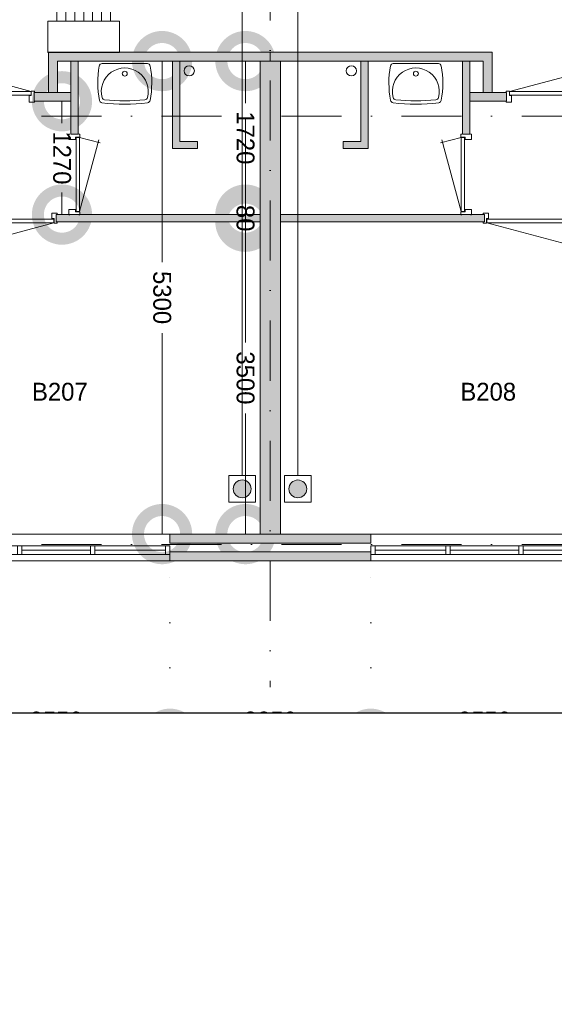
# Model space of a CAD drawing. Header units: millimetres. Extents: x 0 to 84100, y 0 to 59400.
# Tile 2 of 39: x 11061 to 17052, y 5923 to 16955. Entities that reach past the tile are written whole.
import ezdxf
from ezdxf.enums import TextEntityAlignment as Align
from ezdxf.xclip import XClip

# ---------------------------------------------------------------- set-up
doc = ezdxf.new("R2010")
doc.units = ezdxf.units.MM
doc.header["$PDMODE"] = 3
doc.header["$PDSIZE"] = 1
doc.linetypes.add('DGN1', pattern=[504.6, 0, -504.6])
doc.linetypes.add('DGN4', pattern=[1345.6, 672.8, -336.4, 0, -336.4])
for name, color, linetype in [('16', 7, 'Continuous'), ('17', 7, 'Continuous'), ('29', 7, 'Continuous'), ('30', 7, 'Continuous'), ('32', 7, 'Continuous'), ('33', 7, 'Continuous'), ('40', 7, 'Continuous'), ('48', 7, 'Continuous'), ('56', 7, 'Continuous'), ('58', 7, 'Continuous'), ('62', 7, 'Continuous'), ('KADER', 7, 'Continuous')]:
    doc.layers.add(name, color=color, linetype=linetype)
doc.styles.add('dgn003', font='dgn003.shx')
doc.styles.get("Standard").update_dxf_attribs({"font": 'arial.ttf'})
doc.dimstyles.get("Standard").update_dxf_attribs({"dimtxt": 0.18, "dimasz": 0.18, "dimexe": 0.18, "dimexo": 0.0625, "dimgap": 0.09, "dimtad": 0, "dimtih": 1, "dimtoh": 1, "dimdec": 4, "dimzin": 0, "dimdsep": 46, "dimtxsty": 'Standard', "dimcen": 0.09, "dimadec": 0, "dimazin": 0, "dimtfac": 1, "dimtdec": 4, "dimtofl": 0, "dimtmove": 0, "dimatfit": 3, "dimfxl": 1, "dimtolj": 1, "dimtzin": 0, "dimarcsym": 0})

# ---------------------------------------------------------------- blocks, each defined once
blk = doc.blocks.new('EAD019')
at = {"layer": '29'}
h = blk.add_hatch(color=3, dxfattribs=at)
edge = h.paths.add_edge_path()
edge.add_arc((0, 0), 100, 0, 360)
at = {"layer": '29', "color": 3, "linetype": 'Continuous', "lineweight": 0}
blk.add_circle((0, 0), 100, dxfattribs=at)
blk = doc.blocks.new('AnonymousCell39')
at = {"layer": '29', "color": 1, "linetype": 'Continuous', "lineweight": 0, "flags": 128}
blk.add_lwpolyline([(240, -184), (240, 116), (-60, 116), (-60, -184), (240, -184)], dxfattribs=at)
at = {"color": 1, "linetype": 'Continuous', "lineweight": 0}
blk.add_blockref('EAD019', (90, -34), dxfattribs=at)
blk = doc.blocks.new('EAD020')
at = {"layer": '29'}
h = blk.add_hatch(color=3, dxfattribs=at)
edge = h.paths.add_edge_path()
edge.add_arc((0, 0), 100, 0, 360)
at = {"layer": '29', "color": 3, "linetype": 'Continuous', "lineweight": 0}
blk.add_circle((0, 0), 100, dxfattribs=at)
blk = doc.blocks.new('AnonymousCell40')
at = {"layer": '29', "color": 1, "linetype": 'Continuous', "lineweight": 0, "flags": 128}
blk.add_lwpolyline([(-240, -184), (-240, 116), (60, 116), (60, -184), (-240, -184)], dxfattribs=at)
at = {"color": 1, "linetype": 'Continuous', "lineweight": 0}
blk.add_blockref('EAD020', (-90, -34), dxfattribs=at)
blk = doc.blocks.new('830R103')
at = {"layer": '33', "color": 1, "linetype": 'Continuous', "lineweight": 0}
for p, q in [((108, -38), (336.87, -99.32)), ((108, -868), (322.82, -66.28))]:
    blk.add_line(p, q, dxfattribs=at)
at = {"layer": '33', "color": 92, "linetype": 'Continuous', "lineweight": 13, "true_color": 0x00e100, "flags": 128}
for points in [[(100, 0), (111, 0), (111, -35), (61, -35), (61, -60), (-11, -60), (-11, 0), (0, 0)], [(100, -906), (111, -906), (111, -871), (61, -871), (61, -846), (-11, -846), (-11, -906), (0, -906)]]:
    blk.add_lwpolyline(points, dxfattribs=at)
at = {"layer": '33', "color": 2, "linetype": 'Continuous', "lineweight": 13, "true_color": 0xf0f000, "flags": 128}
blk.add_lwpolyline([(108, -868), (108, -38), (68, -38), (68, -868), (108, -868)], dxfattribs=at)
blk = doc.blocks.new('930L091')
at = {"layer": '33', "color": 1, "linetype": 'Continuous', "lineweight": 0}
for p, q in [((-968, -98), (-899.56, -353.44)), ((-38, -98), (-936.31, -338.7))]:
    blk.add_line(p, q, dxfattribs=at)
at = {"layer": '33', "color": 92, "linetype": 'Continuous', "lineweight": 13, "true_color": 0x00e100, "flags": 128}
for points in [[(-1006, -90), (-1006, -101), (-971, -101), (-971, -51), (-946, -51), (-946, 11), (-1006, 11), (-1006, 0)], [(0, -90), (0, -101), (-35, -101), (-35, -51), (-60, -51), (-60, 11), (0, 11), (0, 0)]]:
    blk.add_lwpolyline(points, dxfattribs=at)
at = {"layer": '33', "color": 2, "linetype": 'Continuous', "lineweight": 13, "true_color": 0xf0f000, "flags": 128}
blk.add_lwpolyline([(-968, -98), (-38, -98), (-38, -58), (-968, -58), (-968, -98)], dxfattribs=at)
blk = doc.blocks.new('WT011')
at = {"layer": '40', "color": 7, "linetype": 'Continuous', "lineweight": 0}
blk.add_line((253, -20), (-253, -20), dxfattribs=at)
at = {"layer": '40', "color": 7, "linetype": 'Continuous', "lineweight": 0, "flags": 128}
for points in [[(-284, -432, -0.090801), (-286, -47)], [(-286, -47, -0.363957), (-253, -20)], [(-254, -401, -1.30637), (254, -401)], [(253, -20, -0.363957), (286, -47)], [(286, -47, -0.090801), (284, -432)], [(-256, -459, -0.328769), (-284, -432)], [(-226, -425, -0.309671), (-254, -401)], [(226, -425, -0.052773), (-226, -425)], [(254, -401, -0.309671), (226, -425)], [(284, -432, -0.328769), (256, -459)], [(256, -459, -0.059915), (-256, -459)]]:
    blk.add_lwpolyline(points, format="xyb", dxfattribs=at)
at = {"layer": '40', "color": 7, "linetype": 'Continuous', "lineweight": 0}
blk.add_circle((0, -133), 28.1, dxfattribs=at)
blk = doc.blocks.new('830R105')
at = {"layer": '33', "color": 1, "linetype": 'Continuous', "lineweight": 0}
for p, q in [((38, 108), (99.32, 336.87)), ((868, 108), (66.28, 322.82))]:
    blk.add_line(p, q, dxfattribs=at)
at = {"layer": '33', "color": 92, "linetype": 'Continuous', "lineweight": 13, "true_color": 0x00e100, "flags": 128}
for points in [[(0, 100), (0, 111), (35, 111), (35, 61), (60, 61), (60, -11), (0, -11), (0, 0)], [(906, 100), (906, 111), (871, 111), (871, 61), (846, 61), (846, -11), (906, -11), (906, 0)]]:
    blk.add_lwpolyline(points, dxfattribs=at)
at = {"layer": '33', "color": 2, "linetype": 'Continuous', "lineweight": 13, "true_color": 0xf0f000, "flags": 128}
blk.add_lwpolyline([(868, 108), (38, 108), (38, 68), (868, 68), (868, 108)], dxfattribs=at)
blk = doc.blocks.new('830R106')
at = {"layer": '33', "color": 1, "linetype": 'Continuous', "lineweight": 0}
for p, q in [((-108, -38), (-336.87, -99.32)), ((-108, -868), (-322.82, -66.28))]:
    blk.add_line(p, q, dxfattribs=at)
at = {"layer": '33', "color": 92, "linetype": 'Continuous', "lineweight": 13, "true_color": 0x00e100, "flags": 128}
for points in [[(-100, 0), (-111, 0), (-111, -35), (-61, -35), (-61, -60), (11, -60), (11, 0), (0, 0)], [(-100, -906), (-111, -906), (-111, -871), (-61, -871), (-61, -846), (11, -846), (11, -906), (0, -906)]]:
    blk.add_lwpolyline(points, dxfattribs=at)
at = {"layer": '33', "color": 2, "linetype": 'Continuous', "lineweight": 13, "true_color": 0xf0f000, "flags": 128}
blk.add_lwpolyline([(-108, -868), (-108, -38), (-68, -38), (-68, -868), (-108, -868)], dxfattribs=at)
blk = doc.blocks.new('930L092')
at = {"layer": '33', "color": 1, "linetype": 'Continuous', "lineweight": 0}
for p, q in [((38, -98), (936.31, -338.7)), ((968, -98), (899.56, -353.44))]:
    blk.add_line(p, q, dxfattribs=at)
at = {"layer": '33', "color": 92, "linetype": 'Continuous', "lineweight": 13, "true_color": 0x00e100, "flags": 128}
for points in [[(0, -90), (0, -101), (35, -101), (35, -51), (60, -51), (60, 11), (0, 11), (0, 0)], [(1006, -90), (1006, -101), (971, -101), (971, -51), (946, -51), (946, 11), (1006, 11), (1006, 0)]]:
    blk.add_lwpolyline(points, dxfattribs=at)
at = {"layer": '33', "color": 2, "linetype": 'Continuous', "lineweight": 13, "true_color": 0xf0f000, "flags": 128}
blk.add_lwpolyline([(968, -98), (38, -98), (38, -58), (968, -58), (968, -98)], dxfattribs=at)
blk = doc.blocks.new('WT012')
at = {"layer": '40', "color": 7, "linetype": 'Continuous', "lineweight": 0}
blk.add_line((-253, -20), (253, -20), dxfattribs=at)
blk.add_circle((0, -133), 28.1, dxfattribs=at)
for centre, radius, start, end in [((766, -236), 1068, 169.7983, 190.5514), ((-253, -53), 33, 90, 169.9973), ((0, -332), 263, 344.8667, 195.1333), ((253, -53), 33, 10.0027, 90), ((-766, -236), 1068, 349.4486, 10.2017), ((-252, -426), 33, 190.3455, 263.1425), ((-222, -392), 33, 195.1333, 263.9582), ((0, 1707), 2144, 263.9582, 276.0418), ((222, -392), 33, 276.0418, 344.8667), ((252, -426), 33, 276.8575, 349.6545), ((0, 1669), 2144, 263.1425, 276.8575)]:
    blk.add_arc(centre, radius, start, end, dxfattribs=at)
blk = doc.blocks.new('830R108')
at = {"layer": '33', "color": 1, "linetype": 'Continuous', "lineweight": 0}
for p, q in [((-38, 108), (-99.32, 336.87)), ((-868, 108), (-66.28, 322.82))]:
    blk.add_line(p, q, dxfattribs=at)
at = {"layer": '33', "color": 92, "linetype": 'Continuous', "lineweight": 13, "true_color": 0x00e100, "flags": 128}
for points in [[(-906, 100), (-906, 111), (-871, 111), (-871, 61), (-846, 61), (-846, -11), (-906, -11), (-906, 0)], [(0, 100), (0, 111), (-35, 111), (-35, 61), (-60, 61), (-60, -11), (0, -11), (0, 0)]]:
    blk.add_lwpolyline(points, dxfattribs=at)
at = {"layer": '33', "color": 2, "linetype": 'Continuous', "lineweight": 13, "true_color": 0xf0f000, "flags": 128}
blk.add_lwpolyline([(-868, 108), (-38, 108), (-38, 68), (-868, 68), (-868, 108)], dxfattribs=at)
blk = doc.blocks.new('A1')
at = {"layer": 'KADER', "color": 5, "linetype": 'Continuous', "lineweight": 0, "flags": 128}
blk.add_lwpolyline([(1000, 1000), (83100, 1000), (83100, 58400), (1000, 58400), (1000, 1000)], dxfattribs=at)
blk = doc.blocks.new('_DotSmall')
at = {"color": 0, "linetype": 'ByBlock', "const_width": 0.5}
blk.add_lwpolyline([(-0.0625, 0, 1), (0.0625, 0, 1)], format="xyb", close=True, dxfattribs=at)
blk = doc.blocks.new('*D19280')
at = {"layer": '58', "color": 3, "linetype": 'Continuous', "lineweight": 0, "transparency": 16777216}
blk.add_line((12725, 915), (10175, 915), dxfattribs=at)
at = {"layer": 'Defpoints', "color": 0, "linetype": 'Continuous', "transparency": 16777216}
for p in [(10175, 2908), (12725, 2908), (10175, 915)]:
    blk.add_point(p, dxfattribs=at)
at = {"layer": '58', "color": 3, "linetype": 'Continuous', "lineweight": 0, "transparency": 16777216, "xscale": 1080, "yscale": 1080, "zscale": 1080, "rotation": 180}
blk.add_blockref('_DotSmall', (10175, 915), dxfattribs=at)
at = {"layer": '58', "color": 3, "linetype": 'Continuous', "lineweight": 0, "transparency": 16777216, "xscale": 1080, "yscale": 1080, "zscale": 1080}
blk.add_blockref('_DotSmall', (12725, 915), dxfattribs=at)
at = {"layer": '58', "color": 3, "linetype": 'Continuous', "lineweight": 0, "transparency": 16777216, "insert": (11450, 1117), "char_height": 200, "attachment_point": 5, "style": 'dgn003'}
blk.add_mtext('\\A1;2550', dxfattribs=at)
blk = doc.blocks.new('*D19281')
at = {"layer": '58', "color": 3, "linetype": 'Continuous', "lineweight": 0, "transparency": 16777216}
blk.add_line((7925, 915), (10175, 915), dxfattribs=at)
at = {"layer": 'Defpoints', "color": 0, "linetype": 'Continuous', "transparency": 16777216}
for p in [(7925, 2908), (10175, 2908), (10175, 915)]:
    blk.add_point(p, dxfattribs=at)
at = {"layer": '58', "color": 3, "linetype": 'Continuous', "lineweight": 0, "transparency": 16777216, "xscale": 1080, "yscale": 1080, "zscale": 1080, "rotation": 180}
blk.add_blockref('_DotSmall', (7925, 915), dxfattribs=at)
at = {"layer": '58', "color": 3, "linetype": 'Continuous', "lineweight": 0, "transparency": 16777216, "xscale": 1080, "yscale": 1080, "zscale": 1080}
blk.add_blockref('_DotSmall', (10175, 915), dxfattribs=at)
at = {"layer": '58', "color": 3, "linetype": 'Continuous', "lineweight": 0, "transparency": 16777216, "insert": (9050, 1117), "char_height": 200, "attachment_point": 5, "style": 'dgn003'}
blk.add_mtext('\\A1;2250', dxfattribs=at)
blk = doc.blocks.new('*D19282')
at = {"layer": '58', "color": 3, "linetype": 'Continuous', "lineweight": 0, "transparency": 16777216}
blk.add_line((5375, 915), (7925, 915), dxfattribs=at)
at = {"layer": 'Defpoints', "color": 0, "linetype": 'Continuous', "transparency": 16777216}
for p in [(5375, 2908), (7925, 2908), (7925, 915)]:
    blk.add_point(p, dxfattribs=at)
at = {"layer": '58', "color": 3, "linetype": 'Continuous', "lineweight": 0, "transparency": 16777216, "xscale": 1080, "yscale": 1080, "zscale": 1080, "rotation": 180}
blk.add_blockref('_DotSmall', (5375, 915), dxfattribs=at)
at = {"layer": '58', "color": 3, "linetype": 'Continuous', "lineweight": 0, "transparency": 16777216, "xscale": 1080, "yscale": 1080, "zscale": 1080}
blk.add_blockref('_DotSmall', (7925, 915), dxfattribs=at)
at = {"layer": '58', "color": 3, "linetype": 'Continuous', "lineweight": 0, "transparency": 16777216, "insert": (6650, 1117), "char_height": 200, "attachment_point": 5, "style": 'dgn003'}
blk.add_mtext('\\A1;2550', dxfattribs=at)
blk = doc.blocks.new('*D19374')
at = {"layer": '58', "color": 3, "linetype": 'Continuous', "lineweight": 0, "transparency": 16777216}
for p, q in [((8771, 8508), (8771, 8037)), ((8771, 6788), (8771, 7259))]:
    blk.add_line(p, q, dxfattribs=at)
at = {"layer": 'Defpoints', "color": 0, "linetype": 'Continuous', "transparency": 16777216}
for p in [(8416, 8508), (8771, 8508), (8416, 6788)]:
    blk.add_point(p, dxfattribs=at)
at = {"layer": '58', "color": 3, "linetype": 'Continuous', "lineweight": 0, "transparency": 16777216, "xscale": 1080, "yscale": 1080, "zscale": 1080}
for p, rotation in [((8771, 8508), 90), ((8771, 6788), 270)]:
    blk.add_blockref('_DotSmall', p, dxfattribs=dict(at, rotation=rotation))
at = {"layer": '58', "color": 3, "linetype": 'Continuous', "lineweight": 0, "transparency": 16777216, "insert": (8771, 7648), "char_height": 200, "attachment_point": 5, "rotation": 270, "style": 'dgn003'}
blk.add_mtext('\\A1;1720', dxfattribs=at)
blk = doc.blocks.new('*D19375')
at = {"layer": '58', "color": 3, "linetype": 'Continuous', "lineweight": 0, "transparency": 16777216}
for p, q in [((8770.54, 6787.77), (8770.54, 7867.77)), ((8770.54, 6707.77), (8770.54, 6787.77)), ((8770.54, 6707.77), (8770.54, 5627.77))]:
    blk.add_line(p, q, dxfattribs=at)
at = {"layer": 'Defpoints', "color": 0, "linetype": 'Continuous', "transparency": 16777216}
for p in [(8770.54, 6787.77), (9136.68, 6787.77), (9136.68, 6707.77)]:
    blk.add_point(p, dxfattribs=at)
at = {"layer": '58', "color": 3, "linetype": 'Continuous', "lineweight": 0, "transparency": 16777216, "xscale": 1080, "yscale": 1080, "zscale": 1080}
for p, rotation in [((8770.54, 6787.77), 270), ((8770.54, 6707.77), 90)]:
    blk.add_blockref('_DotSmall', p, dxfattribs=dict(at, rotation=rotation))
at = {"layer": '58', "color": 3, "linetype": 'Continuous', "lineweight": 0, "transparency": 16777216, "insert": (8770.54, 6747.77), "char_height": 200, "attachment_point": 5, "rotation": 270, "style": 'dgn003'}
blk.add_mtext('\\A1;80', dxfattribs=at)
blk = doc.blocks.new('*D19376')
at = {"layer": '58', "color": 3, "linetype": 'Continuous', "lineweight": 0, "transparency": 16777216}
for p, q in [((8771, 6708), (8771, 5356)), ((8771, 3208), (8771, 4560))]:
    blk.add_line(p, q, dxfattribs=at)
at = {"layer": 'Defpoints', "color": 0, "linetype": 'Continuous', "transparency": 16777216}
for p in [(8357, 6708), (8771, 6708), (8357, 3208)]:
    blk.add_point(p, dxfattribs=at)
at = {"layer": '58', "color": 3, "linetype": 'Continuous', "lineweight": 0, "transparency": 16777216, "xscale": 1080, "yscale": 1080, "zscale": 1080}
for p, rotation in [((8771, 6708), 90), ((8771, 3208), 270)]:
    blk.add_blockref('_DotSmall', p, dxfattribs=dict(at, rotation=rotation))
at = {"layer": '58', "color": 3, "linetype": 'Continuous', "lineweight": 0, "transparency": 16777216, "insert": (8771, 4958), "char_height": 200, "attachment_point": 5, "rotation": 270, "style": 'dgn003'}
blk.add_mtext('\\A1;3500', dxfattribs=at)
blk = doc.blocks.new('*D19377')
at = {"layer": '58', "color": 3, "linetype": 'Continuous', "lineweight": 0, "transparency": 16777216}
for p, q in [((7837, 8508), (7837, 6256)), ((7837, 3208), (7837, 5459))]:
    blk.add_line(p, q, dxfattribs=at)
at = {"layer": 'Defpoints', "color": 0, "linetype": 'Continuous', "transparency": 16777216}
for p in [(7566, 8508), (7837, 8508), (7566, 3208)]:
    blk.add_point(p, dxfattribs=at)
at = {"layer": '58', "color": 3, "linetype": 'Continuous', "lineweight": 0, "transparency": 16777216, "xscale": 1080, "yscale": 1080, "zscale": 1080}
for p, rotation in [((7837, 8508), 90), ((7837, 3208), 270)]:
    blk.add_blockref('_DotSmall', p, dxfattribs=dict(at, rotation=rotation))
at = {"layer": '58', "color": 3, "linetype": 'Continuous', "lineweight": 0, "transparency": 16777216, "insert": (7837, 5858), "char_height": 200, "attachment_point": 5, "rotation": 270, "style": 'dgn003'}
blk.add_mtext('\\A1;5300', dxfattribs=at)
blk = doc.blocks.new('*D19378')
at = {"layer": '58', "color": 3, "linetype": 'Continuous', "lineweight": 0, "transparency": 16777216}
for p, q in [((6715, 8058), (6715, 7812)), ((6715, 6788), (6715, 7034))]:
    blk.add_line(p, q, dxfattribs=at)
at = {"layer": 'Defpoints', "color": 0, "linetype": 'Continuous', "transparency": 16777216}
for p in [(6266, 8058), (6715, 8058), (6266, 6788)]:
    blk.add_point(p, dxfattribs=at)
at = {"layer": '58', "color": 3, "linetype": 'Continuous', "lineweight": 0, "transparency": 16777216, "xscale": 1080, "yscale": 1080, "zscale": 1080}
for p, rotation in [((6715, 8058), 90), ((6715, 6788), 270)]:
    blk.add_blockref('_DotSmall', p, dxfattribs=dict(at, rotation=rotation))
at = {"layer": '58', "color": 3, "linetype": 'Continuous', "lineweight": 0, "transparency": 16777216, "insert": (6715, 7423), "char_height": 200, "attachment_point": 5, "rotation": 270, "style": 'dgn003'}
blk.add_mtext('\\A1;1270', dxfattribs=at)
blk = doc.blocks.new('*D19389')
at = {"layer": '58', "color": 3, "linetype": 'Continuous', "lineweight": 0, "transparency": 16777216}
for p, q in [((8933, 82), (7853, 82)), ((9163, 82), (8933, 82)), ((9163, 82), (10243, 82))]:
    blk.add_line(p, q, dxfattribs=at)
at = {"layer": 'Defpoints', "color": 0, "linetype": 'Continuous', "transparency": 16777216}
for p in [(8933, 3208), (9163, 3208), (8933, 82)]:
    blk.add_point(p, dxfattribs=at)
at = {"layer": '58', "color": 3, "linetype": 'Continuous', "lineweight": 0, "transparency": 16777216, "xscale": 1080, "yscale": 1080, "zscale": 1080}
blk.add_blockref('_DotSmall', (8933, 82), dxfattribs=at)
at = {"layer": '58', "color": 3, "linetype": 'Continuous', "lineweight": 0, "transparency": 16777216, "xscale": 1080, "yscale": 1080, "zscale": 1080, "rotation": 180}
blk.add_blockref('_DotSmall', (9163, 82), dxfattribs=at)
at = {"layer": '58', "color": 3, "linetype": 'Continuous', "lineweight": 0, "transparency": 16777216, "insert": (9048, 284), "char_height": 200, "attachment_point": 5, "style": 'dgn003'}
blk.add_mtext('\\A1;230', dxfattribs=at)
blk = doc.blocks.new('50E03_329_B02 - Default')
at = {"layer": '16'}
blk.add_hatch(color=7, dxfattribs=at).paths.add_polyline_path([(7924.76, 3007.77), (10174.76, 3007.77), (10174.76, 2907.77), (7924.76, 2907.77)])
at = {"layer": '62'}
for color, points in [(7, [(9049.76, 8607.77), (9049.76, 8507.77), (6664.76, 8507.77), (6664.76, 8157.77), (6564.76, 8157.77), (6564.76, 8607.77)]), (7, [(9049.76, 8607.77), (9049.76, 8507.77), (11434.76, 8507.77), (11434.76, 8157.77), (11534.76, 8157.77), (11534.76, 8607.77)]), (9, [(6894.76, 7687.77), (6814.76, 7687.77), (6814.76, 8507.77), (6894.76, 8507.77)]), (9, [(8234.76, 7607.77), (8234.76, 7527.77), (7954.76, 7527.77), (7954.76, 8507.77), (8034.76, 8507.77), (8034.76, 7607.77)]), (9, [(8934.76, 8507.77), (9164.76, 8507.77), (9164.76, 3207.77), (8934.76, 3207.77)]), (9, [(9864.76, 7607.77), (9864.76, 7527.77), (10144.76, 7527.77), (10144.76, 8507.77), (10064.76, 8507.77), (10064.76, 7607.77)]), (9, [(11204.76, 7687.77), (11284.76, 7687.77), (11284.76, 8507.77), (11204.76, 8507.77)]), (7, [(6814.76, 8057.77), (6404.76, 8057.77), (6404.76, 8157.77), (6814.76, 8157.77)]), (7, [(11284.76, 8057.77), (11694.76, 8057.77), (11694.76, 8157.77), (11284.76, 8157.77)]), (9, [(8934.76, 6787.77), (6649.76, 6787.77), (6649.76, 6707.77), (8934.76, 6707.77)]), (9, [(9164.76, 6787.77), (11449.76, 6787.77), (11449.76, 6707.77), (9164.76, 6707.77)]), (9, [(7924.76, 3207.77), (10174.76, 3207.77), (10174.76, 3107.77), (7924.76, 3107.77)])]:
    blk.add_hatch(color=color, dxfattribs=at).paths.add_polyline_path(points)
at = {"layer": '16', "color": 92, "linetype": 'Continuous', "lineweight": 0, "true_color": 0x00e100, "flags": 128}
for points in [[(9049.76, 8607.77), (6564.76, 8607.77), (6564.76, 8157.77), (6664.76, 8157.77), (6664.76, 8507.77), (9049.76, 8507.77), (9049.76, 8607.77)], [(9049.76, 8607.77), (11534.76, 8607.77), (11534.76, 8157.77), (11434.76, 8157.77), (11434.76, 8507.77), (9049.76, 8507.77), (9049.76, 8607.77)], [(6894.76, 8507.77), (6814.76, 8507.77), (6814.76, 7687.77), (6894.76, 7687.77), (6894.76, 8507.77)], [(8034.76, 8507.77), (8034.76, 7607.77), (8234.76, 7607.77), (8234.76, 7527.77), (7954.76, 7527.77), (7954.76, 8507.77), (8034.76, 8507.77)], [(10064.76, 8507.77), (10064.76, 7607.77), (9864.76, 7607.77), (9864.76, 7527.77), (10144.76, 7527.77), (10144.76, 8507.77), (10064.76, 8507.77)], [(11204.76, 8507.77), (11284.76, 8507.77), (11284.76, 7687.77), (11204.76, 7687.77), (11204.76, 8507.77)], [(6814.76, 8157.77), (6404.76, 8157.77), (6404.76, 8057.77), (6814.76, 8057.77), (6814.76, 8157.77)], [(11284.76, 8157.77), (11694.76, 8157.77), (11694.76, 8057.77), (11284.76, 8057.77), (11284.76, 8157.77)], [(6649.76, 6787.77), (8934.76, 6787.77), (8934.76, 6707.77), (6649.76, 6707.77), (6649.76, 6787.77)], [(7924.76, 3207.77), (10174.76, 3207.77), (10174.76, 3107.77), (7924.76, 3107.77), (7924.76, 3207.77)], [(7924.76, 3007.77), (10174.76, 3007.77), (10174.76, 2907.77), (7924.76, 2907.77), (7924.76, 3007.77)]]:
    blk.add_lwpolyline(points, dxfattribs=at)
at = {"layer": '16', "color": 7, "linetype": 'Continuous', "lineweight": 0, "flags": 128}
blk.add_lwpolyline([(7924.76, 3007.77), (10174.76, 3007.77), (10174.76, 2907.77), (7924.76, 2907.77), (7924.76, 3007.77)], dxfattribs=at)
at = {"layer": '17', "color": 92, "linetype": 'Continuous', "lineweight": 0, "true_color": 0x00e100, "flags": 128}
blk.add_lwpolyline([(9164.76, 8507.77), (8934.76, 8507.77), (8934.76, 3207.77), (9164.76, 3207.77), (9164.76, 8507.77)], dxfattribs=at)
at = {"layer": '17', "color": 9, "linetype": 'Continuous', "lineweight": 0, "flags": 128}
blk.add_lwpolyline([(9164.76, 6787.77), (11449.76, 6787.77), (11449.76, 6707.77), (9164.76, 6707.77), (9164.76, 6787.77)], dxfattribs=at)
at = {"layer": '30', "color": 3, "linetype": 'Continuous', "lineweight": 0}
for p, q in [((7924.76, 3207.77), (5374.76, 3207.77)), ((10174.76, 3207.77), (12724.76, 3207.77)), ((7924.76, 2907.77), (5374.76, 2907.77)), ((10174.76, 2907.77), (12724.76, 2907.77))]:
    blk.add_line(p, q, dxfattribs=at)
at = {"layer": '32', "color": 3, "linetype": 'Continuous', "lineweight": 0}
for p, q in [((5424.76, 3077.77), (7874.76, 3077.77)), ((7033.09, 3027.77), (6266.42, 3027.77)), ((7874.76, 3027.77), (7083.09, 3027.77)), ((7874.76, 3077.77), (7874.76, 2977.77)), ((12674.76, 3077.77), (10224.76, 3077.77)), ((10224.76, 3077.77), (10224.76, 2977.77)), ((10224.76, 3027.77), (11016.43, 3027.77)), ((11066.43, 3027.77), (11833.1, 3027.77)), ((11883.1, 3027.77), (12674.76, 3027.77)), ((7874.76, 2977.77), (5374.76, 2977.77)), ((10224.76, 2977.77), (12724.76, 2977.77))]:
    blk.add_line(p, q, dxfattribs=at)
at = {"layer": '32', "color": 3, "linetype": 'Continuous', "lineweight": 0, "flags": 128}
for points in [[(6266.42, 2977.77), (6216.42, 2977.77), (6216.42, 3077.77), (6266.42, 3077.77), (6266.42, 2977.77)], [(7083.09, 2977.77), (7033.09, 2977.77), (7033.09, 3077.77), (7083.09, 3077.77), (7083.09, 2977.77)], [(7924.76, 2977.77), (7874.76, 2977.77), (7874.76, 3077.77), (7924.76, 3077.77), (7924.76, 2977.77)], [(10174.76, 2977.77), (10224.76, 2977.77), (10224.76, 3077.77), (10174.76, 3077.77), (10174.76, 2977.77)], [(11016.43, 2977.77), (11066.43, 2977.77), (11066.43, 3077.77), (11016.43, 3077.77), (11016.43, 2977.77)], [(11833.1, 2977.77), (11883.1, 2977.77), (11883.1, 3077.77), (11833.1, 3077.77), (11833.1, 2977.77)]]:
    blk.add_lwpolyline(points, dxfattribs=at)
at = {"layer": '40', "color": 3, "linetype": 'Continuous', "lineweight": 0}
for centre in [(8141.52, 8399.17), (9958, 8399.17)]:
    blk.add_circle(centre, 57.46, dxfattribs=at)
at = {"layer": '56', "color": 3, "linetype": 'DGN4', "lineweight": 0}
for p, q in [((9049.76, 50407.77), (9049.76, 1494.98)), ((51564.76, 7892.77), (-3435.24, 7892.77)), ((51564.76, 3092.77), (-3435.24, 3092.77))]:
    blk.add_line(p, q, dxfattribs=at)
at = {"layer": '58', "color": 3, "linetype": 'DGN1', "lineweight": 0}
for p, q in [((7924.76, 907.77), (7924.76, 2907.77)), ((10174.76, 907.77), (10174.76, 2907.77))]:
    blk.add_line(p, q, dxfattribs=at)
at = {"layer": '62', "color": 7, "linetype": 'Continuous', "lineweight": 0, "flags": 128}
for points in [[(9049.76, 8607.77), (9049.76, 8507.77), (6664.76, 8507.77), (6664.76, 8157.77), (6564.76, 8157.77), (6564.76, 8607.77), (9049.76, 8607.77)], [(9049.76, 8607.77), (9049.76, 8507.77), (11434.76, 8507.77), (11434.76, 8157.77), (11534.76, 8157.77), (11534.76, 8607.77), (9049.76, 8607.77)], [(6814.76, 8057.77), (6404.76, 8057.77), (6404.76, 8157.77), (6814.76, 8157.77), (6814.76, 8057.77)], [(11284.76, 8057.77), (11694.76, 8057.77), (11694.76, 8157.77), (11284.76, 8157.77), (11284.76, 8057.77)]]:
    blk.add_lwpolyline(points, dxfattribs=at)
at = {"layer": '62', "color": 9, "linetype": 'Continuous', "lineweight": 0, "flags": 128}
for points in [[(6894.76, 7687.77), (6814.76, 7687.77), (6814.76, 8507.77), (6894.76, 8507.77), (6894.76, 7687.77)], [(8234.76, 7607.77), (8234.76, 7527.77), (7954.76, 7527.77), (7954.76, 8507.77), (8034.76, 8507.77), (8034.76, 7607.77), (8234.76, 7607.77)], [(8934.76, 8507.77), (9164.76, 8507.77), (9164.76, 3207.77), (8934.76, 3207.77), (8934.76, 8507.77)], [(9864.76, 7607.77), (9864.76, 7527.77), (10144.76, 7527.77), (10144.76, 8507.77), (10064.76, 8507.77), (10064.76, 7607.77), (9864.76, 7607.77)], [(11204.76, 7687.77), (11284.76, 7687.77), (11284.76, 8507.77), (11204.76, 8507.77), (11204.76, 7687.77)], [(8934.76, 6787.77), (6649.76, 6787.77), (6649.76, 6707.77), (8934.76, 6707.77), (8934.76, 6787.77)], [(9164.76, 6787.77), (11449.76, 6787.77), (11449.76, 6707.77), (9164.76, 6707.77), (9164.76, 6787.77)], [(7924.76, 3207.77), (10174.76, 3207.77), (10174.76, 3107.77), (7924.76, 3107.77), (7924.76, 3207.77)]]:
    blk.add_lwpolyline(points, dxfattribs=at)
at = {"layer": '62', "color": 92, "linetype": 'Continuous', "lineweight": 0, "true_color": 0x00e100, "flags": 128}
blk.add_lwpolyline([(11449.76, 6787.77), (9164.76, 6787.77), (9164.76, 6707.77), (11449.76, 6707.77), (11449.76, 6787.77)], dxfattribs=at)
at = {"color": 7, "linetype": 'Continuous', "lineweight": 0}
for name, p in [('A1', (-8492.96, -3060.21)), ('830R105', (5500.05, 8059.67)), ('WT011', (7418.9, 8499.91)), ('WT012', (10680.62, 8499.91)), ('830R108', (12599.47, 8059.67)), ('830R103', (6804.58, 7690.85)), ('830R106', (11294.94, 7690.85)), ('930L091', (6662.99, 6793.74)), ('930L092', (11436.53, 6793.74))]:
    blk.add_blockref(name, p, dxfattribs=at)
at = {"layer": '48', "color": 7, "linetype": 'Continuous', "lineweight": 0, "style": 'dgn003'}
for s, p in [('B207', (6691.1, 4803.56)), ('B208', (11491.76, 4803.56))]:
    blk.add_text(s, height=200, dxfattribs=at).set_placement(p, align=Align.MIDDLE_CENTER)
at = {"layer": '58', "color": 3, "linetype": 'Continuous', "lineweight": 0}
for base, p1, p2, picture, middle in [((7837.48, 8507.77), (7565.83, 3207.77), (7565.83, 8507.77), '*D19377', (7837.48, 5857.77)), ((8770.54, 8507.77), (8416.21, 6787.77), (8416.21, 8507.77), '*D19374', (8770.54, 7647.77)), ((6714.66, 8057.77), (6265.85, 6787.77), (6265.85, 8057.77), '*D19378', (6714.66, 7422.77)), ((8770.54, 6787.77), (9136.68, 6707.77), (9136.68, 6787.77), '*D19375', (8770.54, 6747.77)), ((8770.54, 6707.77), (8357.16, 3207.77), (8357.16, 6707.77), '*D19376', (8770.54, 4957.77))]:
    dim = blk.add_linear_dim(base=base, p1=p1, p2=p2, angle=270, dimstyle='Standard', override={"dimscale": 1, "dimtxt": 200, "dimasz": 1080, "dimexe": 0, "dimexo": 0, "dimgap": 100, "dimtad": 1, "dimjust": 0, "dimtih": 0, "dimtoh": 0, "dimdec": 0, "dimlfac": 1, "dimzin": 11, "dimdsep": 46, "dimlunit": 2, "dimpost": '<>', "dimtxsty": 'dgn003', "dimblk1": 'DotSmall', "dimblk2": 'DotSmall', "dimsah": 1, "dimcen": 0, "dimse1": 1, "dimse2": 1, "dimclrd": 3, "dimclre": 3, "dimclrt": 3, "dimtol": 0, "dimtix": 1, "dimtofl": 1, "dimatfit": 3, "dimfrac": 1, "dimtolj": 1, "dimlwd": 0, "dimlwe": 0}, dxfattribs=at)
    dim.commit()
    dim.dimension.update_dxf_attribs({"geometry": picture, "text_midpoint": middle, "text_rotation": 270})
for base, p1, p2, picture, middle in [((8932.64, 82.18), (9162.64, 3207.77), (8932.64, 3207.77), '*D19389', (9047.64, 284.36)), ((7924.76, 914.94), (5374.76, 2907.77), (7924.76, 2907.77), '*D19282', (6649.76, 1117.05)), ((10174.76, 914.94), (7924.76, 2907.77), (10174.76, 2907.77), '*D19281', (9049.76, 1117.05)), ((10174.76, 914.94), (12724.76, 2907.77), (10174.76, 2907.77), '*D19280', (11449.76, 1117.05))]:
    dim = blk.add_linear_dim(base=base, p1=p1, p2=p2, dimstyle='Standard', override={"dimscale": 1, "dimtxt": 200, "dimasz": 1080, "dimexe": 0, "dimexo": 0, "dimgap": 100, "dimtad": 1, "dimjust": 0, "dimtih": 0, "dimtoh": 0, "dimdec": 0, "dimlfac": 1, "dimzin": 11, "dimdsep": 46, "dimlunit": 2, "dimpost": '<>', "dimtxsty": 'dgn003', "dimblk1": 'DotSmall', "dimblk2": 'DotSmall', "dimsah": 1, "dimcen": 0, "dimse1": 1, "dimse2": 1, "dimclrd": 3, "dimclre": 3, "dimclrt": 3, "dimtol": 0, "dimtix": 1, "dimtofl": 1, "dimatfit": 3, "dimfrac": 1, "dimtolj": 1, "dimlwd": 0, "dimlwe": 0}, dxfattribs=at)
    dim.commit()
    dim.dimension.update_dxf_attribs({"geometry": picture, "text_midpoint": middle})

msp = doc.modelspace()

# ---------------------------------------------------------------- linework, layer by layer
at = {"layer": '29', "color": 1, "linetype": 'Continuous', "lineweight": 0, "flags": 128}
for points in [[(23136.51, 22940.8), (23138.05, 17914), (11578.25, 17914), (11578.25, 16938.01)], [(23936.46, 22940.8), (23938, 17814), (11678.25, 17814), (11678.25, 16938.01)], [(4588, 11847), (4588, 17913.29), (11478.25, 17914), (11478.25, 16938.01)], [(23938, 11847.71), (23938, 17714), (11778.25, 17714), (11778.25, 16938.01)], [(23138.05, 11847.71), (23138.05, 17614), (11878.25, 17614), (11878.25, 16938.01)], [(14178.3, 11847.71), (14178.3, 17514), (11978.25, 17514), (11978.25, 16938.01)], [(13554.79, 11848), (13554.79, 17414.29), (12078.25, 17414), (12078.25, 16938.01)], [(11378.25, 16938.01), (11378.25, 16588.01), (12178.25, 16588.01), (12178.25, 16938.01), (11378.25, 16938.01)]]:
    msp.add_lwpolyline(points, dxfattribs=at)

# ---------------------------------------------------------------- block references
ref = msp.add_blockref('50E03_329_B02 - Default', (4820.03, 7983.03))
XClip(ref).set_block_clipping_path([(-3447.2, 1205.47), (51798.68, 50007.99)])
at = {"color": 1, "linetype": 'Continuous', "lineweight": 0}
for name, p in [('AnonymousCell39', (13464.79, 11732)), ('AnonymousCell40', (14268.3, 11731.71))]:
    msp.add_blockref(name, p, dxfattribs=at)

doc.saveas('drawing.dxf')
